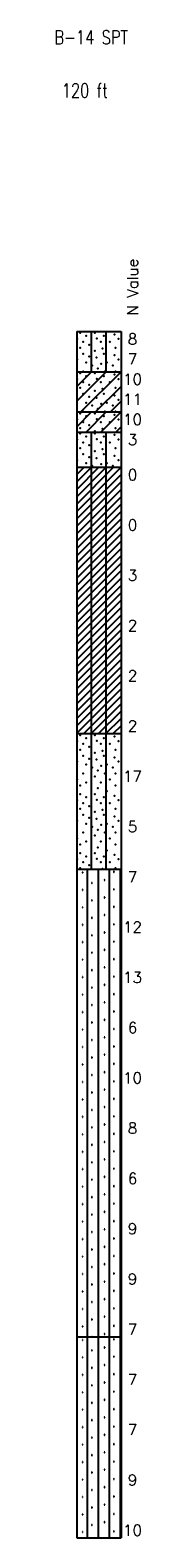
# Model space of a CAD drawing. Extents: x -973 to -50, y -112 to 38.
# Tile 3 of 16: x -858 to -850, y -112 to 37. Entities that reach past the tile are written whole.
import ezdxf
from ezdxf.enums import TextEntityAlignment as Align

# ---------------------------------------------------------------- set-up
doc = ezdxf.new("R2010")
doc.units = 0
doc.header["$MEASUREMENT"] = 0
doc.linetypes.add('SOLID', pattern=[0])
doc.layers.get('0').update_dxf_attribs({"linetype": 'SOLID'})
doc.styles.add('ROMAND', font='romand', dxfattribs={"height": 1})
doc.styles.get("Standard").update_dxf_attribs({"font": 'romans.shx'})

msp = doc.modelspace()

# ---------------------------------------------------------------- linework, layer by layer
for p, q in [((-856.19, 7.5), (-856.19, -92.5)), ((-856.19, 7.5), (-851.78, 7.5)), ((-854.72, 3.5), (-854.72, 7.5)), ((-853.25, 3.5), (-853.25, 7.5)), ((-851.78, 7.5), (-851.78, -92.5)), ((-856.19, 0.56), (-853.25, 3.5)), ((-856.19, 2.03), (-854.72, 3.5)), ((-856.19, 3.5), (-851.78, 3.5)), ((-855.78, -0.5), (-851.78, 3.5)), ((-854.31, -0.5), (-851.78, 2.03)), ((-852.84, -0.5), (-851.78, 0.56)), ((-856.19, -1.97), (-854.72, -0.5)), ((-856.19, -0.5), (-851.78, -0.5)), ((-855.25, -2.5), (-853.25, -0.5)), ((-853.78, -2.5), (-851.78, -0.5)), ((-856.19, -2.5), (-851.78, -2.5)), ((-854.72, -6), (-854.72, -2.5)), ((-853.25, -6), (-853.25, -2.5)), ((-852.31, -2.5), (-851.78, -1.97)), ((-856.19, -10.41), (-851.78, -6)), ((-856.19, -9.68), (-852.52, -6)), ((-856.19, -8.94), (-853.25, -6)), ((-856.19, -8.21), (-853.99, -6)), ((-856.19, -7.47), (-854.72, -6)), ((-856.19, -6.74), (-855.46, -6)), ((-856.19, -6), (-851.78, -6)), ((-856.19, -11.15), (-851.78, -6.74)), ((-856.19, -11.88), (-851.78, -7.47)), ((-854.72, -32.5), (-854.72, -6)), ((-853.25, -32.5), (-853.25, -6)), ((-856.19, -12.62), (-851.78, -8.21)), ((-856.19, -13.35), (-851.78, -8.94)), ((-856.19, -14.09), (-851.78, -9.68)), ((-856.19, -14.82), (-851.78, -10.41)), ((-856.19, -15.56), (-851.78, -11.15)), ((-856.19, -16.29), (-851.78, -11.88)), ((-856.19, -17.03), (-851.78, -12.62)), ((-856.19, -17.76), (-851.78, -13.35)), ((-856.19, -18.5), (-851.78, -14.09)), ((-856.19, -19.24), (-851.78, -14.82)), ((-856.19, -19.97), (-851.78, -15.56)), ((-856.19, -20.71), (-851.78, -16.29)), ((-856.19, -21.44), (-851.78, -17.03)), ((-856.19, -22.18), (-851.78, -17.76)), ((-856.19, -22.91), (-851.78, -18.5)), ((-856.19, -23.65), (-851.78, -19.24)), ((-856.19, -24.38), (-851.78, -19.97)), ((-856.19, -25.12), (-851.78, -20.71)), ((-856.19, -25.85), (-851.78, -21.44)), ((-856.19, -26.59), (-851.78, -22.18)), ((-856.19, -27.32), (-851.78, -22.91)), ((-856.19, -28.06), (-851.78, -23.65)), ((-856.19, -28.79), (-851.78, -24.38)), ((-856.19, -29.53), (-851.78, -25.12)), ((-856.19, -30.26), (-851.78, -25.85)), ((-856.19, -31), (-851.78, -26.59)), ((-856.19, -31.74), (-851.78, -27.32)), ((-856.19, -32.47), (-851.78, -28.06)), ((-855.49, -32.5), (-851.78, -28.79)), ((-854.75, -32.5), (-851.78, -29.53)), ((-854.02, -32.5), (-851.78, -30.26)), ((-853.28, -32.5), (-851.78, -31)), ((-856.19, -32.5), (-851.78, -32.5)), ((-854.72, -46), (-854.72, -32.5)), ((-853.25, -46), (-853.25, -32.5)), ((-852.55, -32.5), (-851.78, -31.74)), ((-851.81, -32.5), (-851.78, -32.47)), ((-856.19, -46), (-851.78, -46)), ((-855.62, -46.29), (-855.63, -46.31)), ((-855.63, -46.31), (-855.62, -46.34)), ((-855.59, -46.29), (-855.62, -46.29)), ((-855.62, -46.34), (-855.59, -46.34)), ((-855.57, -46.31), (-855.59, -46.29)), ((-855.59, -46.34), (-855.57, -46.31)), ((-855.11, -92.5), (-855.11, -46)), ((-854.02, -92.5), (-854.02, -46)), ((-852.94, -92.5), (-852.94, -46)), ((-852.5, -46.23), (-852.52, -46.25)), ((-852.52, -46.25), (-852.5, -46.28)), ((-852.47, -46.23), (-852.5, -46.23)), ((-852.5, -46.28), (-852.47, -46.28)), ((-852.46, -46.25), (-852.47, -46.23)), ((-852.47, -46.28), (-852.46, -46.25)), ((-851.85, -92.5), (-851.85, -46)), ((-854.69, -47.33), (-854.71, -47.35)), ((-854.71, -47.35), (-854.69, -47.38)), ((-854.66, -47.33), (-854.69, -47.33)), ((-854.69, -47.38), (-854.66, -47.38)), ((-854.65, -47.35), (-854.66, -47.33)), ((-854.66, -47.38), (-854.65, -47.35)), ((-853.43, -47.04), (-853.45, -47.07)), ((-853.45, -47.07), (-853.43, -47.09)), ((-853.41, -47.04), (-853.43, -47.04)), ((-853.43, -47.09), (-853.41, -47.09)), ((-853.39, -47.07), (-853.41, -47.04)), ((-853.41, -47.09), (-853.39, -47.07)), ((-852.5, -47.96), (-852.52, -47.99)), ((-852.52, -47.99), (-852.5, -48.01)), ((-852.47, -47.96), (-852.5, -47.96)), ((-852.46, -47.99), (-852.47, -47.96)), ((-852.47, -48.01), (-852.46, -47.99)), ((-855.62, -48.02), (-855.63, -48.05)), ((-855.63, -48.05), (-855.62, -48.07)), ((-855.59, -48.02), (-855.62, -48.02)), ((-855.62, -48.07), (-855.59, -48.07)), ((-855.57, -48.05), (-855.59, -48.02)), ((-855.59, -48.07), (-855.57, -48.05)), ((-854.69, -49.06), (-854.71, -49.09)), ((-854.71, -49.09), (-854.69, -49.11)), ((-854.66, -49.06), (-854.69, -49.06)), ((-854.69, -49.11), (-854.66, -49.11)), ((-854.65, -49.09), (-854.66, -49.06)), ((-854.66, -49.11), (-854.65, -49.09)), ((-853.43, -48.78), (-853.45, -48.81)), ((-853.45, -48.81), (-853.43, -48.83)), ((-853.41, -48.78), (-853.43, -48.78)), ((-853.43, -48.83), (-853.41, -48.83)), ((-853.39, -48.81), (-853.41, -48.78)), ((-853.41, -48.83), (-853.39, -48.81)), ((-852.5, -48.01), (-852.47, -48.01)), ((-855.62, -49.76), (-855.63, -49.78)), ((-855.63, -49.78), (-855.62, -49.81)), ((-855.59, -49.76), (-855.62, -49.76)), ((-855.62, -49.81), (-855.59, -49.81)), ((-855.57, -49.78), (-855.59, -49.76)), ((-855.59, -49.81), (-855.57, -49.78)), ((-854.69, -50.8), (-854.71, -50.82)), ((-854.71, -50.82), (-854.69, -50.85)), ((-854.66, -50.8), (-854.69, -50.8)), ((-854.69, -50.85), (-854.66, -50.85)), ((-854.65, -50.82), (-854.66, -50.8)), ((-854.66, -50.85), (-854.65, -50.82)), ((-853.43, -50.52), (-853.45, -50.54)), ((-853.45, -50.54), (-853.43, -50.57)), ((-853.41, -50.52), (-853.43, -50.52)), ((-853.43, -50.57), (-853.41, -50.57)), ((-853.39, -50.54), (-853.41, -50.52)), ((-853.41, -50.57), (-853.39, -50.54)), ((-852.5, -49.7), (-852.52, -49.73)), ((-852.52, -49.73), (-852.5, -49.75)), ((-852.47, -49.7), (-852.5, -49.7)), ((-852.5, -49.75), (-852.47, -49.75)), ((-852.46, -49.73), (-852.47, -49.7)), ((-852.47, -49.75), (-852.46, -49.73)), ((-855.62, -51.5), (-855.63, -51.52)), ((-855.63, -51.52), (-855.62, -51.55)), ((-855.59, -51.5), (-855.62, -51.5)), ((-855.62, -51.55), (-855.59, -51.55)), ((-855.57, -51.52), (-855.59, -51.5)), ((-855.59, -51.55), (-855.57, -51.52)), ((-853.43, -52.25), (-853.45, -52.28)), ((-853.45, -52.28), (-853.43, -52.31)), ((-853.41, -52.25), (-853.43, -52.25)), ((-853.43, -52.31), (-853.41, -52.31)), ((-853.39, -52.28), (-853.41, -52.25)), ((-853.41, -52.31), (-853.39, -52.28)), ((-852.5, -51.44), (-852.52, -51.46)), ((-852.52, -51.46), (-852.5, -51.49)), ((-852.47, -51.44), (-852.5, -51.44)), ((-852.5, -51.49), (-852.47, -51.49)), ((-852.46, -51.46), (-852.47, -51.44)), ((-852.47, -51.49), (-852.46, -51.46)), ((-855.62, -53.23), (-855.63, -53.26)), ((-855.63, -53.26), (-855.62, -53.28)), ((-855.59, -53.23), (-855.62, -53.23)), ((-855.62, -53.28), (-855.59, -53.28)), ((-855.57, -53.26), (-855.59, -53.23)), ((-855.59, -53.28), (-855.57, -53.26)), ((-854.69, -52.54), (-854.71, -52.56)), ((-854.71, -52.56), (-854.69, -52.59)), ((-854.66, -52.54), (-854.69, -52.54)), ((-854.69, -52.59), (-854.66, -52.59)), ((-854.65, -52.56), (-854.66, -52.54)), ((-854.66, -52.59), (-854.65, -52.56)), ((-852.5, -53.18), (-852.52, -53.2)), ((-852.52, -53.2), (-852.5, -53.23)), ((-852.47, -53.18), (-852.5, -53.18)), ((-852.5, -53.23), (-852.47, -53.23)), ((-852.46, -53.2), (-852.47, -53.18)), ((-852.47, -53.23), (-852.46, -53.2)), ((-855.62, -54.97), (-855.63, -54.99)), ((-855.63, -54.99), (-855.62, -55.02)), ((-855.59, -54.97), (-855.62, -54.97)), ((-855.62, -55.02), (-855.59, -55.02)), ((-855.57, -54.99), (-855.59, -54.97)), ((-855.59, -55.02), (-855.57, -54.99)), ((-854.69, -54.27), (-854.71, -54.3)), ((-854.71, -54.3), (-854.69, -54.32)), ((-854.66, -54.27), (-854.69, -54.27)), ((-854.69, -54.32), (-854.66, -54.32)), ((-854.65, -54.3), (-854.66, -54.27)), ((-854.66, -54.32), (-854.65, -54.3)), ((-853.43, -53.99), (-853.45, -54.02)), ((-853.45, -54.02), (-853.43, -54.04)), ((-853.41, -53.99), (-853.43, -53.99)), ((-853.43, -54.04), (-853.41, -54.04)), ((-853.39, -54.02), (-853.41, -53.99)), ((-853.41, -54.04), (-853.39, -54.02)), ((-852.5, -54.91), (-852.52, -54.94)), ((-852.52, -54.94), (-852.5, -54.96)), ((-852.47, -54.91), (-852.5, -54.91)), ((-852.5, -54.96), (-852.47, -54.96)), ((-852.46, -54.94), (-852.47, -54.91)), ((-852.47, -54.96), (-852.46, -54.94)), ((-855.62, -56.71), (-855.63, -56.73)), ((-855.63, -56.73), (-855.62, -56.76)), ((-855.59, -56.71), (-855.62, -56.71)), ((-855.62, -56.76), (-855.59, -56.76)), ((-855.57, -56.73), (-855.59, -56.71)), ((-855.59, -56.76), (-855.57, -56.73)), ((-854.69, -56.01), (-854.71, -56.03)), ((-854.71, -56.03), (-854.69, -56.06)), ((-854.66, -56.01), (-854.69, -56.01)), ((-854.69, -56.06), (-854.66, -56.06)), ((-854.65, -56.03), (-854.66, -56.01)), ((-854.66, -56.06), (-854.65, -56.03)), ((-853.43, -55.73), (-853.45, -55.75)), ((-853.45, -55.75), (-853.43, -55.78)), ((-853.41, -55.73), (-853.43, -55.73)), ((-853.43, -55.78), (-853.41, -55.78)), ((-853.39, -55.75), (-853.41, -55.73)), ((-853.41, -55.78), (-853.39, -55.75)), ((-852.5, -56.65), (-852.52, -56.67)), ((-852.52, -56.67), (-852.5, -56.7)), ((-852.47, -56.65), (-852.5, -56.65)), ((-852.5, -56.7), (-852.47, -56.7)), ((-852.46, -56.67), (-852.47, -56.65)), ((-852.47, -56.7), (-852.46, -56.67)), ((-855.62, -58.44), (-855.63, -58.47)), ((-855.63, -58.47), (-855.62, -58.49)), ((-855.59, -58.44), (-855.62, -58.44)), ((-855.57, -58.47), (-855.59, -58.44)), ((-855.59, -58.49), (-855.57, -58.47)), ((-854.69, -57.75), (-854.71, -57.77)), ((-854.71, -57.77), (-854.69, -57.8)), ((-854.66, -57.75), (-854.69, -57.75)), ((-854.69, -57.8), (-854.66, -57.8)), ((-854.65, -57.77), (-854.66, -57.75)), ((-854.66, -57.8), (-854.65, -57.77)), ((-853.43, -57.47), (-853.45, -57.49)), ((-853.45, -57.49), (-853.43, -57.52)), ((-853.41, -57.47), (-853.43, -57.47)), ((-853.43, -57.52), (-853.41, -57.52)), ((-853.39, -57.49), (-853.41, -57.47)), ((-853.41, -57.52), (-853.39, -57.49)), ((-852.5, -58.39), (-852.52, -58.41)), ((-852.52, -58.41), (-852.5, -58.44)), ((-852.47, -58.39), (-852.5, -58.39)), ((-852.5, -58.44), (-852.47, -58.44)), ((-852.46, -58.41), (-852.47, -58.39)), ((-852.47, -58.44), (-852.46, -58.41)), ((-855.62, -58.49), (-855.59, -58.49)), ((-854.69, -59.48), (-854.71, -59.51)), ((-854.71, -59.51), (-854.69, -59.53)), ((-854.66, -59.48), (-854.69, -59.48)), ((-854.69, -59.53), (-854.66, -59.53)), ((-854.65, -59.51), (-854.66, -59.48)), ((-854.66, -59.53), (-854.65, -59.51)), ((-853.43, -59.2), (-853.45, -59.23)), ((-853.45, -59.23), (-853.43, -59.25)), ((-853.41, -59.2), (-853.43, -59.2)), ((-853.43, -59.25), (-853.41, -59.25)), ((-853.39, -59.23), (-853.41, -59.2)), ((-853.41, -59.25), (-853.39, -59.23)), ((-855.62, -60.18), (-855.63, -60.21)), ((-855.63, -60.21), (-855.62, -60.23)), ((-855.59, -60.18), (-855.62, -60.18)), ((-855.62, -60.23), (-855.59, -60.23)), ((-855.57, -60.21), (-855.59, -60.18)), ((-855.59, -60.23), (-855.57, -60.21)), ((-854.69, -61.22), (-854.71, -61.25)), ((-854.71, -61.25), (-854.69, -61.27)), ((-854.66, -61.22), (-854.69, -61.22)), ((-854.69, -61.27), (-854.66, -61.27)), ((-854.65, -61.25), (-854.66, -61.22)), ((-854.66, -61.27), (-854.65, -61.25)), ((-853.43, -60.94), (-853.45, -60.96)), ((-853.45, -60.96), (-853.43, -60.99)), ((-853.41, -60.94), (-853.43, -60.94)), ((-853.43, -60.99), (-853.41, -60.99)), ((-853.39, -60.96), (-853.41, -60.94)), ((-853.41, -60.99), (-853.39, -60.96)), ((-852.5, -60.12), (-852.52, -60.15)), ((-852.52, -60.15), (-852.5, -60.17)), ((-852.47, -60.12), (-852.5, -60.12)), ((-852.5, -60.17), (-852.47, -60.17)), ((-852.46, -60.15), (-852.47, -60.12)), ((-852.47, -60.17), (-852.46, -60.15)), ((-855.62, -61.92), (-855.63, -61.94)), ((-855.63, -61.94), (-855.62, -61.97)), ((-855.59, -61.92), (-855.62, -61.92)), ((-855.62, -61.97), (-855.59, -61.97)), ((-855.57, -61.94), (-855.59, -61.92)), ((-855.59, -61.97), (-855.57, -61.94)), ((-854.69, -62.96), (-854.71, -62.98)), ((-854.71, -62.98), (-854.69, -63.01)), ((-854.66, -62.96), (-854.69, -62.96)), ((-854.65, -62.98), (-854.66, -62.96)), ((-854.66, -63.01), (-854.65, -62.98)), ((-853.43, -62.68), (-853.45, -62.7)), ((-853.45, -62.7), (-853.43, -62.73)), ((-853.41, -62.68), (-853.43, -62.68)), ((-853.43, -62.73), (-853.41, -62.73)), ((-853.39, -62.7), (-853.41, -62.68)), ((-853.41, -62.73), (-853.39, -62.7)), ((-852.5, -61.86), (-852.52, -61.88)), ((-852.52, -61.88), (-852.5, -61.91)), ((-852.47, -61.86), (-852.5, -61.86)), ((-852.5, -61.91), (-852.47, -61.91)), ((-852.46, -61.88), (-852.47, -61.86)), ((-852.47, -61.91), (-852.46, -61.88)), ((-855.62, -63.65), (-855.63, -63.68)), ((-855.63, -63.68), (-855.62, -63.7)), ((-855.59, -63.65), (-855.62, -63.65)), ((-855.62, -63.7), (-855.59, -63.7)), ((-855.57, -63.68), (-855.59, -63.65)), ((-855.59, -63.7), (-855.57, -63.68)), ((-854.69, -63.01), (-854.66, -63.01)), ((-853.43, -64.41), (-853.45, -64.44)), ((-853.45, -64.44), (-853.43, -64.46)), ((-853.41, -64.41), (-853.43, -64.41)), ((-853.43, -64.46), (-853.41, -64.46)), ((-853.39, -64.44), (-853.41, -64.41)), ((-853.41, -64.46), (-853.39, -64.44)), ((-852.5, -63.6), (-852.52, -63.62)), ((-852.52, -63.62), (-852.5, -63.65)), ((-852.47, -63.6), (-852.5, -63.6)), ((-852.5, -63.65), (-852.47, -63.65)), ((-852.46, -63.62), (-852.47, -63.6)), ((-852.47, -63.65), (-852.46, -63.62)), ((-855.62, -65.39), (-855.63, -65.42)), ((-855.63, -65.42), (-855.62, -65.44)), ((-855.59, -65.39), (-855.62, -65.39)), ((-855.62, -65.44), (-855.59, -65.44)), ((-855.57, -65.42), (-855.59, -65.39)), ((-855.59, -65.44), (-855.57, -65.42)), ((-854.69, -64.69), (-854.71, -64.72)), ((-854.71, -64.72), (-854.69, -64.74)), ((-854.66, -64.69), (-854.69, -64.69)), ((-854.69, -64.74), (-854.66, -64.74)), ((-854.65, -64.72), (-854.66, -64.69)), ((-854.66, -64.74), (-854.65, -64.72)), ((-852.5, -65.33), (-852.52, -65.36)), ((-852.52, -65.36), (-852.5, -65.38)), ((-852.47, -65.33), (-852.5, -65.33)), ((-852.5, -65.38), (-852.47, -65.38)), ((-852.46, -65.36), (-852.47, -65.33)), ((-852.47, -65.38), (-852.46, -65.36)), ((-855.62, -67.13), (-855.63, -67.15)), ((-855.63, -67.15), (-855.62, -67.18)), ((-855.59, -67.13), (-855.62, -67.13)), ((-855.62, -67.18), (-855.59, -67.18)), ((-855.57, -67.15), (-855.59, -67.13)), ((-855.59, -67.18), (-855.57, -67.15)), ((-854.69, -66.43), (-854.71, -66.46)), ((-854.71, -66.46), (-854.69, -66.48)), ((-854.66, -66.43), (-854.69, -66.43)), ((-854.69, -66.48), (-854.66, -66.48)), ((-854.65, -66.46), (-854.66, -66.43)), ((-854.66, -66.48), (-854.65, -66.46)), ((-853.43, -66.15), (-853.45, -66.18)), ((-853.45, -66.18), (-853.43, -66.2)), ((-853.41, -66.15), (-853.43, -66.15)), ((-853.43, -66.2), (-853.41, -66.2)), ((-853.39, -66.18), (-853.41, -66.15)), ((-853.41, -66.2), (-853.39, -66.18)), ((-852.5, -67.07), (-852.52, -67.1)), ((-852.52, -67.1), (-852.5, -67.12)), ((-852.47, -67.07), (-852.5, -67.07)), ((-852.5, -67.12), (-852.47, -67.12)), ((-852.46, -67.1), (-852.47, -67.07)), ((-852.47, -67.12), (-852.46, -67.1)), ((-855.62, -68.87), (-855.63, -68.89)), ((-855.63, -68.89), (-855.62, -68.92)), ((-855.59, -68.87), (-855.62, -68.87)), ((-855.62, -68.92), (-855.59, -68.92)), ((-855.57, -68.89), (-855.59, -68.87)), ((-855.59, -68.92), (-855.57, -68.89)), ((-854.69, -68.17), (-854.71, -68.19)), ((-854.71, -68.19), (-854.69, -68.22)), ((-854.66, -68.17), (-854.69, -68.17)), ((-854.69, -68.22), (-854.66, -68.22)), ((-854.65, -68.19), (-854.66, -68.17)), ((-854.66, -68.22), (-854.65, -68.19)), ((-853.43, -67.89), (-853.45, -67.91)), ((-853.45, -67.91), (-853.43, -67.94)), ((-853.41, -67.89), (-853.43, -67.89)), ((-853.43, -67.94), (-853.41, -67.94)), ((-853.39, -67.91), (-853.41, -67.89)), ((-853.41, -67.94), (-853.39, -67.91)), ((-852.5, -68.81), (-852.52, -68.83)), ((-852.52, -68.83), (-852.5, -68.86)), ((-852.47, -68.81), (-852.5, -68.81)), ((-852.5, -68.86), (-852.47, -68.86)), ((-852.46, -68.83), (-852.47, -68.81)), ((-852.47, -68.86), (-852.46, -68.83)), ((-854.69, -69.91), (-854.71, -69.93)), ((-854.71, -69.93), (-854.69, -69.95)), ((-854.66, -69.91), (-854.69, -69.91)), ((-854.69, -69.95), (-854.66, -69.95)), ((-854.65, -69.93), (-854.66, -69.91)), ((-854.66, -69.95), (-854.65, -69.93)), ((-853.43, -69.62), (-853.45, -69.65)), ((-853.45, -69.65), (-853.43, -69.67)), ((-853.41, -69.62), (-853.43, -69.62)), ((-853.43, -69.67), (-853.41, -69.67)), ((-853.39, -69.65), (-853.41, -69.62)), ((-853.41, -69.67), (-853.39, -69.65)), ((-855.62, -70.6), (-855.63, -70.63)), ((-855.63, -70.63), (-855.62, -70.65)), ((-855.59, -70.6), (-855.62, -70.6)), ((-855.62, -70.65), (-855.59, -70.65)), ((-855.57, -70.63), (-855.59, -70.6)), ((-855.59, -70.65), (-855.57, -70.63)), ((-854.69, -71.64), (-854.71, -71.67)), ((-854.71, -71.67), (-854.69, -71.69)), ((-854.66, -71.64), (-854.69, -71.64)), ((-854.69, -71.69), (-854.66, -71.69)), ((-854.65, -71.67), (-854.66, -71.64)), ((-854.66, -71.69), (-854.65, -71.67)), ((-853.43, -71.36), (-853.45, -71.39)), ((-853.45, -71.39), (-853.43, -71.41)), ((-853.41, -71.36), (-853.43, -71.36)), ((-853.43, -71.41), (-853.41, -71.41)), ((-853.39, -71.39), (-853.41, -71.36)), ((-853.41, -71.41), (-853.39, -71.39)), ((-852.5, -70.54), (-852.52, -70.57)), ((-852.52, -70.57), (-852.5, -70.59)), ((-852.47, -70.54), (-852.5, -70.54)), ((-852.5, -70.59), (-852.47, -70.59)), ((-852.46, -70.57), (-852.47, -70.54)), ((-852.47, -70.59), (-852.46, -70.57)), ((-855.62, -72.34), (-855.63, -72.36)), ((-855.63, -72.36), (-855.62, -72.39)), ((-855.59, -72.34), (-855.62, -72.34)), ((-855.62, -72.39), (-855.59, -72.39)), ((-855.57, -72.36), (-855.59, -72.34)), ((-855.59, -72.39), (-855.57, -72.36)), ((-854.69, -73.38), (-854.71, -73.4)), ((-854.71, -73.4), (-854.69, -73.43)), ((-854.66, -73.38), (-854.69, -73.38)), ((-854.69, -73.43), (-854.66, -73.43)), ((-854.65, -73.4), (-854.66, -73.38)), ((-854.66, -73.43), (-854.65, -73.4)), ((-853.43, -73.1), (-853.45, -73.12)), ((-853.45, -73.12), (-853.43, -73.15)), ((-853.41, -73.1), (-853.43, -73.1)), ((-853.43, -73.15), (-853.41, -73.15)), ((-853.39, -73.12), (-853.41, -73.1)), ((-853.41, -73.15), (-853.39, -73.12)), ((-852.5, -72.28), (-852.52, -72.31)), ((-852.52, -72.31), (-852.5, -72.33)), ((-852.47, -72.28), (-852.5, -72.28)), ((-852.5, -72.33), (-852.47, -72.33)), ((-852.46, -72.31), (-852.47, -72.28)), ((-852.47, -72.33), (-852.46, -72.31)), ((-855.62, -74.08), (-855.63, -74.1)), ((-855.63, -74.1), (-855.62, -74.13)), ((-855.59, -74.08), (-855.62, -74.08)), ((-855.62, -74.13), (-855.59, -74.13)), ((-855.57, -74.1), (-855.59, -74.08)), ((-855.59, -74.13), (-855.57, -74.1)), ((-853.43, -74.83), (-853.45, -74.86)), ((-853.45, -74.86), (-853.43, -74.88)), ((-853.41, -74.83), (-853.43, -74.83)), ((-853.43, -74.88), (-853.41, -74.88)), ((-853.39, -74.86), (-853.41, -74.83)), ((-853.41, -74.88), (-853.39, -74.86)), ((-852.5, -74.02), (-852.52, -74.04)), ((-852.52, -74.04), (-852.5, -74.07)), ((-852.47, -74.02), (-852.5, -74.02)), ((-852.5, -74.07), (-852.47, -74.07)), ((-852.46, -74.04), (-852.47, -74.02)), ((-852.47, -74.07), (-852.46, -74.04)), ((-855.62, -75.81), (-855.63, -75.84)), ((-855.63, -75.84), (-855.62, -75.86)), ((-855.59, -75.81), (-855.62, -75.81)), ((-855.62, -75.86), (-855.59, -75.86)), ((-855.57, -75.84), (-855.59, -75.81)), ((-855.59, -75.86), (-855.57, -75.84)), ((-854.69, -75.12), (-854.71, -75.14)), ((-854.71, -75.14), (-854.69, -75.17)), ((-854.66, -75.12), (-854.69, -75.12)), ((-854.69, -75.17), (-854.66, -75.17)), ((-854.65, -75.14), (-854.66, -75.12)), ((-854.66, -75.17), (-854.65, -75.14)), ((-852.5, -75.76), (-852.52, -75.78)), ((-852.52, -75.78), (-852.5, -75.81)), ((-852.47, -75.76), (-852.5, -75.76)), ((-852.5, -75.81), (-852.47, -75.81)), ((-852.46, -75.78), (-852.47, -75.76)), ((-852.47, -75.81), (-852.46, -75.78)), ((-855.62, -77.55), (-855.63, -77.57)), ((-855.63, -77.57), (-855.62, -77.6)), ((-855.59, -77.55), (-855.62, -77.55)), ((-855.62, -77.6), (-855.59, -77.6)), ((-855.57, -77.57), (-855.59, -77.55)), ((-855.59, -77.6), (-855.57, -77.57)), ((-854.69, -76.85), (-854.71, -76.88)), ((-854.71, -76.88), (-854.69, -76.9)), ((-854.66, -76.85), (-854.69, -76.85)), ((-854.69, -76.9), (-854.66, -76.9)), ((-854.65, -76.88), (-854.66, -76.85)), ((-854.66, -76.9), (-854.65, -76.88)), ((-853.43, -76.57), (-853.45, -76.6)), ((-853.45, -76.6), (-853.43, -76.62)), ((-853.41, -76.57), (-853.43, -76.57)), ((-853.43, -76.62), (-853.41, -76.62)), ((-853.39, -76.6), (-853.41, -76.57)), ((-853.41, -76.62), (-853.39, -76.6)), ((-852.5, -77.49), (-852.52, -77.52)), ((-852.52, -77.52), (-852.5, -77.54)), ((-852.47, -77.49), (-852.5, -77.49)), ((-852.5, -77.54), (-852.47, -77.54)), ((-852.46, -77.52), (-852.47, -77.49)), ((-852.47, -77.54), (-852.46, -77.52)), ((-855.62, -79.29), (-855.63, -79.31)), ((-855.63, -79.31), (-855.62, -79.34)), ((-855.59, -79.29), (-855.62, -79.29)), ((-855.62, -79.34), (-855.59, -79.34)), ((-855.57, -79.31), (-855.59, -79.29)), ((-855.59, -79.34), (-855.57, -79.31)), ((-854.69, -78.59), (-854.71, -78.61)), ((-854.71, -78.61), (-854.69, -78.64)), ((-854.66, -78.59), (-854.69, -78.59)), ((-854.69, -78.64), (-854.66, -78.64)), ((-854.65, -78.61), (-854.66, -78.59)), ((-854.66, -78.64), (-854.65, -78.61)), ((-853.43, -78.31), (-853.45, -78.33)), ((-853.45, -78.33), (-853.43, -78.36)), ((-853.41, -78.31), (-853.43, -78.31)), ((-853.43, -78.36), (-853.41, -78.36)), ((-853.39, -78.33), (-853.41, -78.31)), ((-853.41, -78.36), (-853.39, -78.33)), ((-852.5, -79.23), (-852.52, -79.25)), ((-852.52, -79.25), (-852.5, -79.28)), ((-852.47, -79.23), (-852.5, -79.23)), ((-852.5, -79.28), (-852.47, -79.28)), ((-852.46, -79.25), (-852.47, -79.23)), ((-852.47, -79.28), (-852.46, -79.25)), ((-854.69, -80.33), (-854.71, -80.35)), ((-854.71, -80.35), (-854.69, -80.38)), ((-854.66, -80.33), (-854.69, -80.33)), ((-854.69, -80.38), (-854.66, -80.38)), ((-854.65, -80.35), (-854.66, -80.33)), ((-854.66, -80.38), (-854.65, -80.35)), ((-853.43, -80.05), (-853.45, -80.07)), ((-853.45, -80.07), (-853.43, -80.1)), ((-853.41, -80.05), (-853.43, -80.05)), ((-853.43, -80.1), (-853.41, -80.1)), ((-853.39, -80.07), (-853.41, -80.05)), ((-853.41, -80.1), (-853.39, -80.07)), ((-852.5, -80.97), (-852.52, -80.99)), ((-852.47, -80.97), (-852.5, -80.97)), ((-852.46, -80.99), (-852.47, -80.97)), ((-855.62, -81.02), (-855.63, -81.05)), ((-855.63, -81.05), (-855.62, -81.07)), ((-855.59, -81.02), (-855.62, -81.02)), ((-855.62, -81.07), (-855.59, -81.07)), ((-855.57, -81.05), (-855.59, -81.02)), ((-855.59, -81.07), (-855.57, -81.05)), ((-854.69, -82.06), (-854.71, -82.09)), ((-854.71, -82.09), (-854.69, -82.11)), ((-854.66, -82.06), (-854.69, -82.06)), ((-854.69, -82.11), (-854.66, -82.11)), ((-854.65, -82.09), (-854.66, -82.06)), ((-854.66, -82.11), (-854.65, -82.09)), ((-853.43, -81.78), (-853.45, -81.81)), ((-853.45, -81.81), (-853.43, -81.83)), ((-853.41, -81.78), (-853.43, -81.78)), ((-853.43, -81.83), (-853.41, -81.83)), ((-853.39, -81.81), (-853.41, -81.78)), ((-853.41, -81.83), (-853.39, -81.81)), ((-852.52, -80.99), (-852.5, -81.02)), ((-852.5, -81.02), (-852.47, -81.02)), ((-852.47, -81.02), (-852.46, -80.99)), ((-855.62, -82.76), (-855.63, -82.79)), ((-855.63, -82.79), (-855.62, -82.81)), ((-855.59, -82.76), (-855.62, -82.76)), ((-855.62, -82.81), (-855.59, -82.81)), ((-855.57, -82.79), (-855.59, -82.76)), ((-855.59, -82.81), (-855.57, -82.79)), ((-854.69, -83.8), (-854.71, -83.83)), ((-854.71, -83.83), (-854.69, -83.85)), ((-854.66, -83.8), (-854.69, -83.8)), ((-854.69, -83.85), (-854.66, -83.85)), ((-854.65, -83.83), (-854.66, -83.8)), ((-854.66, -83.85), (-854.65, -83.83)), ((-853.43, -83.52), (-853.45, -83.54)), ((-853.45, -83.54), (-853.43, -83.57)), ((-853.41, -83.52), (-853.43, -83.52)), ((-853.43, -83.57), (-853.41, -83.57)), ((-853.39, -83.54), (-853.41, -83.52)), ((-853.41, -83.57), (-853.39, -83.54)), ((-852.5, -82.7), (-852.52, -82.73)), ((-852.52, -82.73), (-852.5, -82.75)), ((-852.47, -82.7), (-852.5, -82.7)), ((-852.5, -82.75), (-852.47, -82.75)), ((-852.46, -82.73), (-852.47, -82.7)), ((-852.47, -82.75), (-852.46, -82.73)), ((-855.62, -84.5), (-855.63, -84.52)), ((-855.63, -84.52), (-855.62, -84.55)), ((-855.59, -84.5), (-855.62, -84.5)), ((-855.62, -84.55), (-855.59, -84.55)), ((-855.57, -84.52), (-855.59, -84.5)), ((-855.59, -84.55), (-855.57, -84.52)), ((-853.43, -85.26), (-853.45, -85.28)), ((-853.45, -85.28), (-853.43, -85.31)), ((-853.41, -85.26), (-853.43, -85.26)), ((-853.43, -85.31), (-853.41, -85.31)), ((-853.39, -85.28), (-853.41, -85.26)), ((-853.41, -85.31), (-853.39, -85.28)), ((-852.5, -84.44), (-852.52, -84.46)), ((-852.52, -84.46), (-852.5, -84.49)), ((-852.47, -84.44), (-852.5, -84.44)), ((-852.5, -84.49), (-852.47, -84.49)), ((-852.46, -84.46), (-852.47, -84.44)), ((-852.47, -84.49), (-852.46, -84.46)), ((-855.62, -86.23), (-855.63, -86.26)), ((-855.63, -86.26), (-855.62, -86.28)), ((-855.59, -86.23), (-855.62, -86.23)), ((-855.62, -86.28), (-855.59, -86.28)), ((-855.57, -86.26), (-855.59, -86.23)), ((-855.59, -86.28), (-855.57, -86.26)), ((-854.69, -85.54), (-854.71, -85.56)), ((-854.71, -85.56), (-854.69, -85.59)), ((-854.66, -85.54), (-854.69, -85.54)), ((-854.69, -85.59), (-854.66, -85.59)), ((-854.65, -85.56), (-854.66, -85.54)), ((-854.66, -85.59), (-854.65, -85.56)), ((-852.5, -86.18), (-852.52, -86.2)), ((-852.52, -86.2), (-852.5, -86.23)), ((-852.47, -86.18), (-852.5, -86.18)), ((-852.5, -86.23), (-852.47, -86.23)), ((-852.46, -86.2), (-852.47, -86.18)), ((-852.47, -86.23), (-852.46, -86.2)), ((-855.62, -87.97), (-855.63, -88)), ((-855.63, -88), (-855.62, -88.02)), ((-855.59, -87.97), (-855.62, -87.97)), ((-855.62, -88.02), (-855.59, -88.02)), ((-855.57, -88), (-855.59, -87.97)), ((-855.59, -88.02), (-855.57, -88)), ((-854.69, -87.27), (-854.71, -87.3)), ((-854.71, -87.3), (-854.69, -87.32)), ((-854.66, -87.27), (-854.69, -87.27)), ((-854.69, -87.32), (-854.66, -87.32)), ((-854.65, -87.3), (-854.66, -87.27)), ((-854.66, -87.32), (-854.65, -87.3)), ((-853.43, -86.99), (-853.45, -87.02)), ((-853.45, -87.02), (-853.43, -87.04)), ((-853.41, -86.99), (-853.43, -86.99)), ((-853.43, -87.04), (-853.41, -87.04)), ((-853.39, -87.02), (-853.41, -86.99)), ((-853.41, -87.04), (-853.39, -87.02)), ((-852.5, -87.91), (-852.52, -87.94)), ((-852.52, -87.94), (-852.5, -87.96)), ((-852.47, -87.91), (-852.5, -87.91)), ((-852.5, -87.96), (-852.47, -87.96)), ((-852.46, -87.94), (-852.47, -87.91)), ((-852.47, -87.96), (-852.46, -87.94)), ((-855.62, -89.71), (-855.63, -89.73)), ((-855.63, -89.73), (-855.62, -89.76)), ((-855.59, -89.71), (-855.62, -89.71)), ((-855.62, -89.76), (-855.59, -89.76)), ((-855.57, -89.73), (-855.59, -89.71)), ((-855.59, -89.76), (-855.57, -89.73)), ((-854.69, -89.01), (-854.71, -89.04)), ((-854.71, -89.04), (-854.69, -89.06)), ((-854.66, -89.01), (-854.69, -89.01)), ((-854.69, -89.06), (-854.66, -89.06)), ((-854.65, -89.04), (-854.66, -89.01)), ((-854.66, -89.06), (-854.65, -89.04)), ((-853.43, -88.73), (-853.45, -88.76)), ((-853.45, -88.76), (-853.43, -88.78)), ((-853.41, -88.73), (-853.43, -88.73)), ((-853.43, -88.78), (-853.41, -88.78)), ((-853.39, -88.76), (-853.41, -88.73)), ((-853.41, -88.78), (-853.39, -88.76)), ((-852.5, -89.65), (-852.52, -89.68)), ((-852.52, -89.68), (-852.5, -89.7)), ((-852.47, -89.65), (-852.5, -89.65)), ((-852.5, -89.7), (-852.47, -89.7)), ((-852.46, -89.68), (-852.47, -89.65)), ((-852.47, -89.7), (-852.46, -89.68)), ((-855.62, -91.45), (-855.63, -91.47)), ((-855.63, -91.47), (-855.62, -91.5)), ((-855.59, -91.45), (-855.62, -91.45)), ((-855.57, -91.47), (-855.59, -91.45)), ((-855.59, -91.5), (-855.57, -91.47)), ((-854.69, -90.75), (-854.71, -90.77)), ((-854.71, -90.77), (-854.69, -90.8)), ((-854.66, -90.75), (-854.69, -90.75)), ((-854.69, -90.8), (-854.66, -90.8)), ((-854.65, -90.77), (-854.66, -90.75)), ((-854.66, -90.8), (-854.65, -90.77)), ((-853.43, -90.47), (-853.45, -90.49)), ((-853.45, -90.49), (-853.43, -90.52)), ((-853.41, -90.47), (-853.43, -90.47)), ((-853.43, -90.52), (-853.41, -90.52)), ((-853.39, -90.49), (-853.41, -90.47)), ((-853.41, -90.52), (-853.39, -90.49)), ((-852.5, -91.39), (-852.52, -91.41)), ((-852.52, -91.41), (-852.5, -91.44)), ((-852.47, -91.39), (-852.5, -91.39)), ((-852.5, -91.44), (-852.47, -91.44)), ((-852.46, -91.41), (-852.47, -91.39)), ((-852.47, -91.44), (-852.46, -91.41)), ((-856.19, -92.5), (-856.19, -112.5)), ((-856.19, -92.5), (-851.78, -92.5)), ((-856.19, -92.5), (-851.78, -92.5)), ((-855.62, -92.79), (-855.63, -92.81)), ((-855.63, -92.81), (-855.62, -92.84)), ((-855.62, -91.5), (-855.59, -91.5)), ((-855.59, -92.79), (-855.62, -92.79)), ((-855.62, -92.84), (-855.59, -92.84)), ((-855.57, -92.81), (-855.59, -92.79)), ((-855.59, -92.84), (-855.57, -92.81)), ((-855.11, -112.5), (-855.11, -92.5)), ((-854.69, -92.49), (-854.7, -92.5)), ((-854.7, -92.5), (-854.66, -92.5)), ((-854.66, -92.49), (-854.69, -92.49)), ((-854.66, -92.5), (-854.66, -92.49)), ((-854.02, -112.5), (-854.02, -92.5)), ((-853.43, -92.2), (-853.45, -92.23)), ((-853.45, -92.23), (-853.43, -92.25)), ((-853.41, -92.2), (-853.43, -92.2)), ((-853.43, -92.25), (-853.41, -92.25)), ((-853.39, -92.23), (-853.41, -92.2)), ((-853.41, -92.25), (-853.39, -92.23)), ((-852.94, -112.5), (-852.94, -92.5)), ((-852.5, -92.73), (-852.52, -92.75)), ((-852.52, -92.75), (-852.5, -92.78)), ((-852.47, -92.73), (-852.5, -92.73)), ((-852.5, -92.78), (-852.47, -92.78)), ((-852.46, -92.75), (-852.47, -92.73)), ((-852.47, -92.78), (-852.46, -92.75)), ((-851.85, -112.5), (-851.85, -92.5)), ((-851.78, -92.5), (-851.78, -112.5)), ((-854.69, -93.83), (-854.71, -93.85)), ((-854.71, -93.85), (-854.69, -93.88)), ((-854.66, -93.83), (-854.69, -93.83)), ((-854.69, -93.88), (-854.66, -93.88)), ((-854.65, -93.85), (-854.66, -93.83)), ((-854.66, -93.88), (-854.65, -93.85)), ((-853.43, -93.54), (-853.45, -93.57)), ((-853.45, -93.57), (-853.43, -93.59)), ((-853.41, -93.54), (-853.43, -93.54)), ((-853.43, -93.59), (-853.41, -93.59)), ((-853.39, -93.57), (-853.41, -93.54)), ((-853.41, -93.59), (-853.39, -93.57)), ((-852.5, -94.46), (-852.52, -94.49)), ((-852.47, -94.46), (-852.5, -94.46)), ((-852.46, -94.49), (-852.47, -94.46)), ((-855.62, -94.52), (-855.63, -94.55)), ((-855.63, -94.55), (-855.62, -94.57)), ((-855.59, -94.52), (-855.62, -94.52)), ((-855.62, -94.57), (-855.59, -94.57)), ((-855.57, -94.55), (-855.59, -94.52)), ((-855.59, -94.57), (-855.57, -94.55)), ((-854.69, -95.56), (-854.71, -95.59)), ((-854.71, -95.59), (-854.69, -95.61)), ((-854.66, -95.56), (-854.69, -95.56)), ((-854.69, -95.61), (-854.66, -95.61)), ((-854.65, -95.59), (-854.66, -95.56)), ((-854.66, -95.61), (-854.65, -95.59)), ((-853.43, -95.28), (-853.45, -95.31)), ((-853.45, -95.31), (-853.43, -95.33)), ((-853.41, -95.28), (-853.43, -95.28)), ((-853.43, -95.33), (-853.41, -95.33)), ((-853.39, -95.31), (-853.41, -95.28)), ((-853.41, -95.33), (-853.39, -95.31)), ((-852.52, -94.49), (-852.5, -94.51)), ((-852.5, -94.51), (-852.47, -94.51)), ((-852.47, -94.51), (-852.46, -94.49)), ((-855.62, -96.26), (-855.63, -96.28)), ((-855.63, -96.28), (-855.62, -96.31)), ((-855.59, -96.26), (-855.62, -96.26)), ((-855.62, -96.31), (-855.59, -96.31)), ((-855.57, -96.28), (-855.59, -96.26)), ((-855.59, -96.31), (-855.57, -96.28)), ((-854.69, -97.3), (-854.71, -97.32)), ((-854.71, -97.32), (-854.69, -97.35)), ((-854.66, -97.3), (-854.69, -97.3)), ((-854.69, -97.35), (-854.66, -97.35)), ((-854.65, -97.32), (-854.66, -97.3)), ((-854.66, -97.35), (-854.65, -97.32)), ((-853.43, -97.02), (-853.45, -97.04)), ((-853.45, -97.04), (-853.43, -97.07)), ((-853.41, -97.02), (-853.43, -97.02)), ((-853.43, -97.07), (-853.41, -97.07)), ((-853.39, -97.04), (-853.41, -97.02)), ((-853.41, -97.07), (-853.39, -97.04)), ((-852.5, -96.2), (-852.52, -96.23)), ((-852.52, -96.23), (-852.5, -96.25)), ((-852.47, -96.2), (-852.5, -96.2)), ((-852.5, -96.25), (-852.47, -96.25)), ((-852.46, -96.23), (-852.47, -96.2)), ((-852.47, -96.25), (-852.46, -96.23)), ((-855.62, -98), (-855.63, -98.02)), ((-855.63, -98.02), (-855.62, -98.05)), ((-855.59, -98), (-855.62, -98)), ((-855.62, -98.05), (-855.59, -98.05)), ((-855.57, -98.02), (-855.59, -98)), ((-855.59, -98.05), (-855.57, -98.02)), ((-853.43, -98.75), (-853.45, -98.78)), ((-853.45, -98.78), (-853.43, -98.81)), ((-853.41, -98.75), (-853.43, -98.75)), ((-853.43, -98.81), (-853.41, -98.81)), ((-853.39, -98.78), (-853.41, -98.75)), ((-853.41, -98.81), (-853.39, -98.78)), ((-852.5, -97.94), (-852.52, -97.96)), ((-852.52, -97.96), (-852.5, -97.99)), ((-852.47, -97.94), (-852.5, -97.94)), ((-852.5, -97.99), (-852.47, -97.99)), ((-852.46, -97.96), (-852.47, -97.94)), ((-852.47, -97.99), (-852.46, -97.96)), ((-855.62, -99.73), (-855.63, -99.76)), ((-855.63, -99.76), (-855.62, -99.78)), ((-855.59, -99.73), (-855.62, -99.73)), ((-855.62, -99.78), (-855.59, -99.78)), ((-855.57, -99.76), (-855.59, -99.73)), ((-855.59, -99.78), (-855.57, -99.76)), ((-854.69, -99.04), (-854.71, -99.06)), ((-854.71, -99.06), (-854.69, -99.09)), ((-854.66, -99.04), (-854.69, -99.04)), ((-854.69, -99.09), (-854.66, -99.09)), ((-854.65, -99.06), (-854.66, -99.04)), ((-854.66, -99.09), (-854.65, -99.06)), ((-852.5, -99.68), (-852.52, -99.7)), ((-852.52, -99.7), (-852.5, -99.73)), ((-852.47, -99.68), (-852.5, -99.68)), ((-852.5, -99.73), (-852.47, -99.73)), ((-852.46, -99.7), (-852.47, -99.68)), ((-852.47, -99.73), (-852.46, -99.7)), ((-855.62, -101.47), (-855.63, -101.49)), ((-855.63, -101.49), (-855.62, -101.52)), ((-855.59, -101.47), (-855.62, -101.47)), ((-855.62, -101.52), (-855.59, -101.52)), ((-855.57, -101.49), (-855.59, -101.47)), ((-855.59, -101.52), (-855.57, -101.49)), ((-854.69, -100.77), (-854.71, -100.8)), ((-854.71, -100.8), (-854.69, -100.82)), ((-854.66, -100.77), (-854.69, -100.77)), ((-854.69, -100.82), (-854.66, -100.82)), ((-854.65, -100.8), (-854.66, -100.77)), ((-854.66, -100.82), (-854.65, -100.8)), ((-853.43, -100.49), (-853.45, -100.52)), ((-853.45, -100.52), (-853.43, -100.54)), ((-853.41, -100.49), (-853.43, -100.49)), ((-853.43, -100.54), (-853.41, -100.54)), ((-853.39, -100.52), (-853.41, -100.49)), ((-853.41, -100.54), (-853.39, -100.52)), ((-852.5, -101.41), (-852.52, -101.44)), ((-852.52, -101.44), (-852.5, -101.46)), ((-852.47, -101.41), (-852.5, -101.41)), ((-852.5, -101.46), (-852.47, -101.46)), ((-852.46, -101.44), (-852.47, -101.41)), ((-852.47, -101.46), (-852.46, -101.44)), ((-855.62, -103.21), (-855.63, -103.23)), ((-855.63, -103.23), (-855.62, -103.26)), ((-855.59, -103.21), (-855.62, -103.21)), ((-855.62, -103.26), (-855.59, -103.26)), ((-855.57, -103.23), (-855.59, -103.21)), ((-855.59, -103.26), (-855.57, -103.23)), ((-854.69, -102.51), (-854.71, -102.53)), ((-854.71, -102.53), (-854.69, -102.56)), ((-854.66, -102.51), (-854.69, -102.51)), ((-854.69, -102.56), (-854.66, -102.56)), ((-854.65, -102.53), (-854.66, -102.51)), ((-854.66, -102.56), (-854.65, -102.53)), ((-853.43, -102.23), (-853.45, -102.25)), ((-853.45, -102.25), (-853.43, -102.28)), ((-853.41, -102.23), (-853.43, -102.23)), ((-853.43, -102.28), (-853.41, -102.28)), ((-853.39, -102.25), (-853.41, -102.23)), ((-853.41, -102.28), (-853.39, -102.25)), ((-852.5, -103.15), (-852.52, -103.17)), ((-852.52, -103.17), (-852.5, -103.2)), ((-852.47, -103.15), (-852.5, -103.15)), ((-852.5, -103.2), (-852.47, -103.2)), ((-852.46, -103.17), (-852.47, -103.15)), ((-852.47, -103.2), (-852.46, -103.17)), ((-855.62, -104.94), (-855.63, -104.97)), ((-855.63, -104.97), (-855.62, -104.99)), ((-855.59, -104.94), (-855.62, -104.94)), ((-855.57, -104.97), (-855.59, -104.94)), ((-855.59, -104.99), (-855.57, -104.97)), ((-854.69, -104.25), (-854.71, -104.27)), ((-854.71, -104.27), (-854.69, -104.3)), ((-854.66, -104.25), (-854.69, -104.25)), ((-854.69, -104.3), (-854.66, -104.3)), ((-854.65, -104.27), (-854.66, -104.25)), ((-854.66, -104.3), (-854.65, -104.27)), ((-853.43, -103.97), (-853.45, -103.99)), ((-853.45, -103.99), (-853.43, -104.02)), ((-853.41, -103.97), (-853.43, -103.97)), ((-853.43, -104.02), (-853.41, -104.02)), ((-853.39, -103.99), (-853.41, -103.97)), ((-853.41, -104.02), (-853.39, -103.99)), ((-852.5, -104.89), (-852.52, -104.91)), ((-852.52, -104.91), (-852.5, -104.94)), ((-852.47, -104.89), (-852.5, -104.89)), ((-852.5, -104.94), (-852.47, -104.94)), ((-852.46, -104.91), (-852.47, -104.89)), ((-852.47, -104.94), (-852.46, -104.91)), ((-855.62, -104.99), (-855.59, -104.99)), ((-854.69, -105.98), (-854.71, -106.01)), ((-854.71, -106.01), (-854.69, -106.03)), ((-854.66, -105.98), (-854.69, -105.98)), ((-854.69, -106.03), (-854.66, -106.03)), ((-854.65, -106.01), (-854.66, -105.98)), ((-854.66, -106.03), (-854.65, -106.01)), ((-853.43, -105.7), (-853.45, -105.73)), ((-853.45, -105.73), (-853.43, -105.75)), ((-853.41, -105.7), (-853.43, -105.7)), ((-853.43, -105.75), (-853.41, -105.75)), ((-853.39, -105.73), (-853.41, -105.7)), ((-853.41, -105.75), (-853.39, -105.73)), ((-855.62, -106.68), (-855.63, -106.71)), ((-855.63, -106.71), (-855.62, -106.73)), ((-855.59, -106.68), (-855.62, -106.68)), ((-855.62, -106.73), (-855.59, -106.73)), ((-855.57, -106.71), (-855.59, -106.68)), ((-855.59, -106.73), (-855.57, -106.71)), ((-854.69, -107.72), (-854.71, -107.75)), ((-854.71, -107.75), (-854.69, -107.77)), ((-854.66, -107.72), (-854.69, -107.72)), ((-854.69, -107.77), (-854.66, -107.77)), ((-854.65, -107.75), (-854.66, -107.72)), ((-854.66, -107.77), (-854.65, -107.75)), ((-853.43, -107.44), (-853.45, -107.46)), ((-853.45, -107.46), (-853.43, -107.49)), ((-853.41, -107.44), (-853.43, -107.44)), ((-853.43, -107.49), (-853.41, -107.49)), ((-853.39, -107.46), (-853.41, -107.44)), ((-853.41, -107.49), (-853.39, -107.46)), ((-852.5, -106.62), (-852.52, -106.65)), ((-852.52, -106.65), (-852.5, -106.67)), ((-852.47, -106.62), (-852.5, -106.62)), ((-852.5, -106.67), (-852.47, -106.67)), ((-852.46, -106.65), (-852.47, -106.62)), ((-852.47, -106.67), (-852.46, -106.65)), ((-855.62, -108.42), (-855.63, -108.44)), ((-855.63, -108.44), (-855.62, -108.47)), ((-855.59, -108.42), (-855.62, -108.42)), ((-855.62, -108.47), (-855.59, -108.47)), ((-855.57, -108.44), (-855.59, -108.42)), ((-855.59, -108.47), (-855.57, -108.44)), ((-854.69, -109.46), (-854.71, -109.48)), ((-854.66, -109.46), (-854.69, -109.46)), ((-854.65, -109.48), (-854.66, -109.46)), ((-853.43, -109.18), (-853.45, -109.2)), ((-853.45, -109.2), (-853.43, -109.23)), ((-853.41, -109.18), (-853.43, -109.18)), ((-853.43, -109.23), (-853.41, -109.23)), ((-853.39, -109.2), (-853.41, -109.18)), ((-853.41, -109.23), (-853.39, -109.2)), ((-852.5, -108.36), (-852.52, -108.38)), ((-852.52, -108.38), (-852.5, -108.41)), ((-852.47, -108.36), (-852.5, -108.36)), ((-852.5, -108.41), (-852.47, -108.41)), ((-852.46, -108.38), (-852.47, -108.36)), ((-852.47, -108.41), (-852.46, -108.38)), ((-855.62, -110.15), (-855.63, -110.18)), ((-855.63, -110.18), (-855.62, -110.2)), ((-855.59, -110.15), (-855.62, -110.15)), ((-855.62, -110.2), (-855.59, -110.2)), ((-855.57, -110.18), (-855.59, -110.15)), ((-855.59, -110.2), (-855.57, -110.18)), ((-854.71, -109.48), (-854.69, -109.51)), ((-854.69, -109.51), (-854.66, -109.51)), ((-854.66, -109.51), (-854.65, -109.48)), ((-853.43, -110.91), (-853.45, -110.94)), ((-853.45, -110.94), (-853.43, -110.96)), ((-853.41, -110.91), (-853.43, -110.91)), ((-853.43, -110.96), (-853.41, -110.96)), ((-853.39, -110.94), (-853.41, -110.91)), ((-853.41, -110.96), (-853.39, -110.94)), ((-852.5, -110.1), (-852.52, -110.12)), ((-852.52, -110.12), (-852.5, -110.15)), ((-852.47, -110.1), (-852.5, -110.1)), ((-852.5, -110.15), (-852.47, -110.15)), ((-852.46, -110.12), (-852.47, -110.1)), ((-852.47, -110.15), (-852.46, -110.12)), ((-855.62, -111.89), (-855.63, -111.92)), ((-855.63, -111.92), (-855.62, -111.94)), ((-855.59, -111.89), (-855.62, -111.89)), ((-855.62, -111.94), (-855.59, -111.94)), ((-855.57, -111.92), (-855.59, -111.89)), ((-855.59, -111.94), (-855.57, -111.92)), ((-854.69, -111.19), (-854.71, -111.22)), ((-854.71, -111.22), (-854.69, -111.24)), ((-854.66, -111.19), (-854.69, -111.19)), ((-854.69, -111.24), (-854.66, -111.24)), ((-854.65, -111.22), (-854.66, -111.19)), ((-854.66, -111.24), (-854.65, -111.22)), ((-852.5, -111.83), (-852.52, -111.86)), ((-852.52, -111.86), (-852.5, -111.88)), ((-852.47, -111.83), (-852.5, -111.83)), ((-852.5, -111.88), (-852.47, -111.88)), ((-852.46, -111.86), (-852.47, -111.83)), ((-852.47, -111.88), (-852.46, -111.86)), ((-856.19, -112.5), (-851.78, -112.5))]:
    msp.add_line(p, q)
for p in [(-856.14, 6.76), (-855.85, 7.35), (-855.55, 6.47), (-855.26, 7.06), (-854.97, 6.18), (-854.38, 7.35), (-854.18, 6.79), (-853.79, 6.47), (-853.5, 7.06), (-852.91, 6.47), (-852.44, 7.21), (-852.02, 6.76), (-856.14, 4.71), (-855.85, 5.88), (-855.55, 5.29), (-854.97, 5), (-854.38, 5.59), (-854.22, 4.91), (-853.64, 5.8), (-853.5, 5.29), (-852.45, 5.13), (-852.32, 5.88), (-852.02, 4.71), (-855.85, 3.35), (-855.55, 3.53), (-855.26, 4.41), (-855.26, 3.06), (-854.67, 4.12), (-854.38, 3.35), (-854.08, 3.82), (-853.76, 4.29), (-853.5, 3.06), (-853.39, 3.53), (-853.2, 4.41), (-852.61, 4.12), (-852.44, 3.21), (-852.32, 3.53), (-856.14, 2.76), (-855.85, 1.88), (-855.55, 2.47), (-854.97, 2.18), (-854.38, 1.59), (-854.18, 2.79), (-853.79, 2.47), (-853.64, 1.8), (-852.91, 2.47), (-852.32, 1.88), (-852.02, 2.76), (-856.14, 0.71), (-855.55, 1.29), (-855.26, 0.41), (-854.97, 1), (-854.67, 0.12), (-854.22, 0.91), (-853.76, 0.29), (-853.5, 1.29), (-853.2, 0.41), (-852.61, 0.12), (-852.45, 1.13), (-852.02, 0.71), (-856.14, -1.24), (-855.85, -0.65), (-855.55, -0.47), (-855.26, -0.94), (-854.38, -0.65), (-854.18, -1.21), (-854.08, -0.18), (-853.5, -0.94), (-853.39, -0.47), (-852.44, -0.79), (-852.32, -0.47), (-852.02, -1.24), (-855.85, -2.12), (-855.85, -2.65), (-855.55, -1.53), (-855.26, -2.94), (-854.97, -1.82), (-854.38, -2.41), (-854.38, -2.65), (-853.79, -1.53), (-853.64, -2.2), (-853.5, -2.94), (-852.91, -1.53), (-852.44, -2.79), (-852.32, -2.12), (-856.14, -3.24), (-855.85, -4.12), (-855.55, -3.53), (-854.97, -3.82), (-854.38, -4.41), (-854.18, -3.21), (-853.79, -3.53), (-853.64, -4.2), (-852.91, -3.53), (-852.32, -4.12), (-852.02, -3.24), (-856.14, -5.29), (-855.55, -4.71), (-855.26, -5.59), (-854.97, -5), (-854.67, -5.88), (-854.22, -5.09), (-853.76, -5.71), (-853.5, -4.71), (-853.2, -5.59), (-852.61, -5.88), (-852.45, -4.87), (-852.02, -5.29), (-855.85, -32.65), (-855.26, -32.94), (-854.38, -32.65), (-853.5, -32.94), (-852.44, -32.79), (-856.14, -33.24), (-855.85, -34.12), (-855.55, -33.53), (-854.97, -33.82), (-854.38, -34.41), (-854.18, -33.21), (-853.79, -33.53), (-853.64, -34.2), (-852.91, -33.53), (-852.32, -34.12), (-852.02, -33.24), (-856.14, -35.29), (-855.55, -34.71), (-855.26, -35.59), (-854.97, -35), (-854.67, -35.88), (-854.22, -35.09), (-853.76, -35.71), (-853.5, -34.71), (-853.2, -35.59), (-852.61, -35.88), (-852.45, -34.87), (-852.02, -35.29), (-856.14, -37.06), (-855.55, -36.47), (-855.26, -37.35), (-854.38, -36.76), (-854.08, -36.18), (-853.79, -37.35), (-853.39, -36.47), (-852.91, -37.06), (-852.32, -36.47), (-855.85, -37.65), (-855.85, -38.53), (-855.26, -38.82), (-854.38, -38.53), (-854.08, -37.94), (-853.5, -38.82), (-853.2, -38.24), (-852.44, -38.68), (-852.32, -37.65), (-856.14, -39.12), (-855.85, -40), (-855.55, -39.41), (-854.97, -39.71), (-854.38, -40.29), (-854.18, -39.09), (-853.79, -39.41), (-853.64, -40.08), (-852.91, -39.41), (-852.32, -40), (-852.02, -39.12), (-856.14, -41.18), (-855.55, -40.59), (-855.26, -41.47), (-854.97, -40.88), (-854.67, -41.76), (-854.22, -40.98), (-853.76, -41.59), (-853.5, -40.59), (-853.2, -41.47), (-852.61, -41.76), (-852.45, -40.75), (-852.02, -41.18), (-856.14, -42.94), (-855.55, -42.35), (-855.26, -43.24), (-854.38, -42.65), (-854.08, -42.06), (-853.79, -43.24), (-853.39, -42.35), (-852.91, -42.94), (-852.32, -42.35), (-855.85, -43.53), (-855.85, -44.41), (-855.26, -44.71), (-854.38, -44.41), (-854.18, -44.97), (-854.08, -43.82), (-853.5, -44.71), (-853.2, -44.12), (-852.44, -44.56), (-852.32, -43.53), (-856.14, -45), (-855.85, -45.88), (-855.55, -45.29), (-854.97, -45.59), (-853.79, -45.29), (-853.64, -45.96), (-852.91, -45.29), (-852.32, -45.88), (-852.02, -45)]:
    msp.add_point(p)

# ---------------------------------------------------------------- texts
at = {"style": 'ROMAND', "width": 0.78}
for s, p in [('B-14 SPT', (-858.42, 36.76)), ('120 ft', (-857.68, 31.47))]:
    msp.add_text(s, height=1.368, dxfattribs=at).set_placement(p, align=Align.MIDDLE_LEFT)
msp.add_text('N Value', height=1.094, rotation=90).set_placement((-850.64, 11.91), align=Align.MIDDLE_CENTER)
for s, height, p in [('8', 1.09, (-850.64, 6.75)), ('7', 1.09, (-850.64, 4.75)), ('10', 1.094, (-850.64, 2.75)), ('11', 1.094, (-850.64, 0.75)), ('10', 1.094, (-850.64, -1.25)), ('3', 1.09, (-850.64, -3.25)), ('0', 1.09, (-850.64, -6.75)), ('0', 1.09, (-850.64, -11.75)), ('3', 1.09, (-850.64, -16.75)), ('2', 1.09, (-850.64, -21.75)), ('2', 1.09, (-850.64, -26.75)), ('2', 1.09, (-850.64, -31.75)), ('17', 1.094, (-850.64, -36.75)), ('5', 1.09, (-850.64, -41.75)), ('7', 1.09, (-850.64, -46.75)), ('12', 1.094, (-850.64, -51.75)), ('13', 1.094, (-850.64, -56.75)), ('6', 1.09, (-850.64, -61.75)), ('10', 1.094, (-850.64, -66.75)), ('8', 1.09, (-850.64, -71.75)), ('6', 1.09, (-850.64, -76.75)), ('9', 1.09, (-850.64, -81.75)), ('9', 1.09, (-850.64, -86.75)), ('7', 1.09, (-850.64, -91.75)), ('7', 1.09, (-850.64, -96.75)), ('7', 1.09, (-850.64, -101.75)), ('9', 1.09, (-850.64, -106.75)), ('10', 1.094, (-850.64, -111.75))]:
    msp.add_text(s, height=height).set_placement(p, align=Align.MIDDLE_CENTER)

doc.saveas('drawing.dxf')
